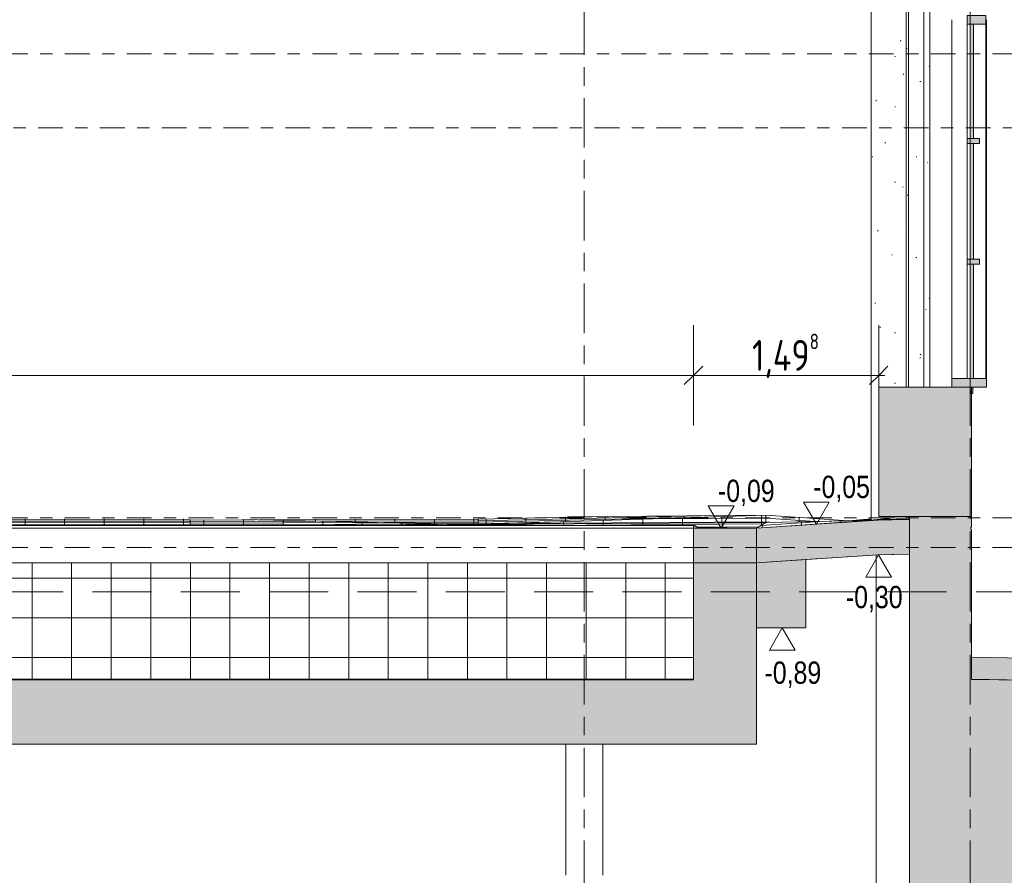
# Model space of a CAD drawing. Header units: metres. Extents: x -34 to 182, y -15 to 869.
# Tile 41 of 46: x 87 to 95, y -6 to 1. Entities that reach past the tile are written whole.
import ezdxf

# ---------------------------------------------------------------- set-up
doc = ezdxf.new("R2010")
doc.units = ezdxf.units.M
for name, pattern in [('_Ebene_', [0.4, 0.2, -0.1, 0, -0.1]), ('_Rasterlinie_', [0.75, 0.4, -0.1, 0.15, -0.1]), ('Abgebrochen', [0.714375, 0.47625, -0.238125])]:
    doc.linetypes.add(name, pattern=pattern)
for name, color, linetype, lineweight in [('A_Bem', 7, 'Continuous', 5), ('A_Bem-100', 7, 'Continuous', 5), ('A_Detailelemente', 7, 'Continuous', 9), ('A_Ebenen', 130, 'Continuous', 5), ('A_Fassade', 113, 'Continuous', 5), ('A_Fenster', 45, 'Continuous', 5), ('A_Geschossdecken', 7, 'Continuous', 5), ('A_Geschossdecken_Oberflächenschraffur', 7, 'Continuous', 5), ('A_Geschossdecken_Schraffur', 7, 'Continuous', 5), ('A_Hoehenkoten', 124, 'Continuous', 5), ('A_Linien_Feine Linien', 7, 'Continuous', 5), ('A_Raster', 128, 'Continuous', 5), ('A_Skelettbau_Tragwerk Stahlbeton', 142, 'Continuous', 5), ('A_Tragwerksstützen', 7, 'Continuous', 5), ('A_Wand', 244, 'Continuous', 5), ('A_Wand_Schraff', 1, 'Continuous', 5), ('A_Wände_Oberflächenschraffur', 244, 'Continuous', 5)]:
    doc.layers.add(name, color=color, linetype=linetype, lineweight=lineweight)
doc.styles.add('Arial', font='arial.ttf', dxfattribs={"width": 0.8, "height": 0.18})
doc.styles.add('ISOCPEUR_1', font='isocpeur.ttf', dxfattribs={"width": 0.8, "height": 0.25})
doc.dimstyles.new('BLB-Standard_2_5_Aussen_1', dxfattribs={"dimscale": 0.3048, "dimtxt": 0.248995, "dimasz": 0.492126, "dimexe": 1.32874, "dimexo": 0.0625, "dimgap": 0.032808, "dimtad": 1, "dimrnd": 0.001, "dimzin": 0, "dimdsep": 46, "dimtxsty": 'ISOCPEUR_1', "dimblk1": 'OBLIQUE', "dimblk2": 'OBLIQUE', "dimsah": 1, "dimcen": 0.09, "dimdle": 0.164042, "dimazin": 0, "dimtfac": 1, "dimtdec": 4, "dimtix": 1, "dimtmove": 0, "dimatfit": 3, "dimfxl": 1.32874, "dimfxlon": 1, "dimtvp": 1, "dimtolj": 1, "dimtzin": 0, "dimarcsym": 2})
pattern_1 = [(0, (37.066, 18.796), (0.813, 0.203), [0.007, -0.603, 0.007, -0.603, -3.251]), (0, (37.066, 18.796), (0.813, 0.203), [-1.219, 0.007, -1.212, 0.007, -0.603, -1.422]), (0, (37.066, 18.796), (0.813, 0.203), [-3.048, 0.007, -0.4, 0.007, -1.009]), (120, (37.37, 18.897), (-0.5823032, 0.6025787), [0.007, -0.603, 0.007, -0.603, -3.251]), (120, (37.37, 18.897), (-0.5823032, 0.6025787), [-1.219, 0.007, -1.212, 0.007, -0.603, -1.422]), (120, (37.37, 18.897), (-0.5823032, 0.6025787), [-3.048, 0.007, -0.4, 0.007, -1.009]), (240, (37.472, 19.304), (-0.2306968, -0.8055787), [0.007, -0.603, 0.007, -0.603, -3.251]), (240, (37.472, 19.304), (-0.2306968, -0.8055787), [-1.219, 0.007, -1.212, 0.007, -0.603, -1.422]), (240, (37.472, 19.304), (-0.2306968, -0.8055787), [-3.048, 0.007, -0.4, 0.007, -1.009])]
pattern_2 = [(0, (108.6305165, -4.104), (0, 0.003), []), (90, (108.63052, -4.104), (-0.32, 2e-17), [])]
pattern_3 = [(0, (108.6295165, -4.104), (0, 0.003), []), (90, (108.62952, -4.104), (-0.32, 2e-17), [])]
pattern_4 = [(0, (108.63052, 18.796), (0, 0.32), []), (90, (108.63052, 18.796), (-0.32, 2e-17), [])]
pattern_5 = [(0.293, (108.740517, -2.802), (-6.6479e-05, 0.01299983), []), (90, (108.74052, -2.802), (-0.32, -0.002), [])]
pattern_6 = [(1.161, (109.0625165, -2.529), (-0.000162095, 0.0079983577), []), (90, (109.06252, -2.529), (-0.32, -0.006), [])]
pattern_7 = [(356.827, (107.3865165, -3.631), (0.000387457, 0.0069892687), []), (90, (107.38652, -3.631), (-0.32, 0.018), [])]
pattern_8 = [(0.142, (108.683517, -2.848), (-2.97404e-05, 0.011999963), []), (90, (108.68352, -2.848), (-0.32, -0.001), [])]
pattern_9 = [(3.799, (109.999517, -1.753), (-0.00026107, 0.019024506), []), (90, (109.99952, -1.753), (-0.319, -0.021), [])]
pattern_10 = [(5.196, (110.4605165, -1.335), (-0.0003622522, 0.0039835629), []), (90, (110.46052, -1.335), (-0.319, -0.029), [])]
pattern_11 = [(356.177, (107.109517, -3.764), (4.684e-06, 0.03006659), []), (90, (107.10952, -3.764), (-0.319, 0.021), [])]
pattern_12 = [(0.368, (108.769517, -2.767), (-0.0001413, 0.021999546), []), (90, (108.76952, -2.767), (-0.32, -0.002), [])]
pattern_13 = [(90, (109.06052, -2.796), (-0.32, 0.006), [])]
pattern_14 = [(0.366, (108.768517, -2.729), (-0.000191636, 0.02999939), []), (90, (108.76852, -2.729), (-0.32, -0.002), [])]
pattern_15 = [(1.273, (109.103517, -2.485), (-0.0002665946, 0.011997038), []), (90, (109.10352, -2.485), (-0.32, -0.007), [])]
pattern_16 = [(0.292, (108.740517, -2.795), (-0.000101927, 0.01999974), []), (90, (108.74052, -2.795), (-0.32, -0.002), [])]
pattern_17 = [(0, (108.630517, -2.896), (0, 0.013), []), (90, (108.63052, -2.896), (-0.32, 2e-17), [])]

# ---------------------------------------------------------------- blocks, each defined once
blk = doc.blocks.new('STB Stütze - rechteckig1 - STB 310 x 310-8104198-F')
at = {"layer": 'A_Tragwerksstützen', "color": 250, "lineweight": 9}
blk.add_line((22.4512, -9.3128), (22.4512, -3.0964), dxfattribs=at)
blk = doc.blocks.new('FP_5-F')
at = {"layer": 'A_Tragwerksstützen', "color": 250, "lineweight": 9}
blk.add_line((22.4118, 6.1449), (22.4118, -2.8112), dxfattribs=at)
at = {"layer": 'A_Tragwerksstützen'}
for p, q in [((22.4506, 0.5748), (22.4497, 0.5733)), ((22.4514, 0.5762), (22.4506, 0.5748)), ((22.4522, 0.5777), (22.4514, 0.5762)), ((22.4531, 0.5791), (22.4522, 0.5777)), ((22.4208, 0.1227), (22.4203, 0.1241)), ((22.4213, 0.1212), (22.4208, 0.1227)), ((22.4218, 0.1198), (22.4213, 0.1212)), ((22.4224, 0.1183), (22.4218, 0.1198)), ((22.4434, -1.0634), (22.4426, -1.0649)), ((22.4442, -1.062), (22.4434, -1.0634)), ((22.445, -1.0605), (22.4442, -1.062)), ((22.4458, -1.0591), (22.445, -1.0605))]:
    blk.add_line(p, q, dxfattribs=at)
blk = doc.blocks.new('Curtain Wall Steel16 - Curtain Wall Steel-8092808-F')
at = {"layer": 'A_Tragwerksstützen'}
h = blk.add_hatch(dxfattribs=at)
h.set_pattern_fill('FP_50', color=256, style=0, pattern_type=2)
h.set_pattern_definition(pattern_1)
h.paths.add_polyline_path([(22.4618, -2.8069), (22.6022, -2.7941), (22.6938, -2.7923), (22.6938, -2.7865), (22.4714, -2.7865), (22.4714, -1.7403), (22.6938, -1.7403), (22.6938, 6.1449), (22.4618, 6.1449), (22.4618, -2.7865)], flags=0)
h = blk.add_hatch(dxfattribs=at)
h.set_pattern_fill('FP_59', color=256, style=0, pattern_type=2)
h.set_pattern_definition([(0, (25.099, 18.796), (0.284, 0.203), [0.002, -0.211, 0.002, -0.211, -1.138]), (0, (25.099, 18.796), (0.284, 0.203), [-0.427, 0.002, -0.424, 0.002, -0.211, -0.498]), (0, (25.099, 18.796), (0.284, 0.203), [-1.067, 0.002, -0.14, 0.002, -0.353]), (101.422, (25.205, 18.897), (-0.2033749, 0.60266048), [0.006, -0.533, 0.006, -0.533, -2.873]), (101.422, (25.205, 18.897), (-0.2033749, 0.60266048), [-1.077, 0.006, -1.071, 0.006, -0.533, -1.257]), (101.422, (25.205, 18.897), (-0.2033749, 0.60266048), [-2.693, 0.006, -0.353, 0.006, -0.892]), (258.578, (25.241, 19.304), (-0.08119956, -0.80588003), [0.006, -0.533, 0.006, -0.533, -2.873]), (258.578, (25.241, 19.304), (-0.08119956, -0.80588003), [-1.077, 0.006, -1.071, 0.006, -0.533, -1.257]), (258.578, (25.241, 19.304), (-0.08119956, -0.80588003), [-2.693, 0.006, -0.353, 0.006, -0.892])])
h.paths.add_polyline_path([(22.7138, -2.7933), (22.7138, -2.7865), (22.6938, -2.7865), (22.6948, -2.7923)], flags=0)
h.paths.add_polyline_path([(22.7138, -1.7403), (22.7138, 6.1449), (22.6938, 6.1449), (22.6938, -1.7403)], flags=0)
h = blk.add_hatch(dxfattribs=at)
h.set_pattern_fill('FP_50', color=256, style=0, pattern_type=2)
h.set_pattern_definition(pattern_1)
h.paths.add_polyline_path([(22.7138, -2.7933), (22.7214, -2.7931), (22.7214, -2.7865), (22.7138, -2.7865)], flags=0)
h.paths.add_polyline_path([(22.8359, -1.7403), (22.8359, 6.1449), (22.7138, 6.1449), (22.7138, -1.7403)], flags=0)
h = blk.add_hatch(dxfattribs=at)
h.set_pattern_fill('FP_58', color=256, style=0, pattern_type=2)
h.set_pattern_definition([(0, (28.51, 18.796), (0.555, 0.203), [0.005, -0.411, 0.005, -0.411, -2.219]), (0, (28.51, 18.796), (0.555, 0.203), [-0.832, 0.005, -0.828, 0.005, -0.411, -0.971]), (0, (28.51, 18.796), (0.555, 0.203), [-2.08, 0.005, -0.273, 0.005, -0.689]), (111.507, (28.718, 18.897), (-0.3974557, 0.6022176), [0.006, -0.561, 0.006, -0.561, -3.026]), (111.507, (28.718, 18.897), (-0.3974557, 0.6022176), [-1.135, 0.006, -1.129, 0.006, -0.561, -1.324]), (111.507, (28.718, 18.897), (-0.3974557, 0.6022176), [-2.837, 0.006, -0.372, 0.006, -0.939]), (248.493, (28.787, 19.304), (-0.1572327, -0.8054365), [0.006, -0.561, 0.006, -0.561, -3.026]), (248.493, (28.787, 19.304), (-0.1572327, -0.8054365), [-1.135, 0.006, -1.129, 0.006, -0.561, -1.324]), (248.493, (28.787, 19.304), (-0.1572327, -0.8054365), [-2.837, 0.006, -0.372, 0.006, -0.939])])
h.paths.add_polyline_path([(22.8859, -1.7403), (22.8859, 6.1449), (22.8359, 6.1449), (22.8359, -1.7403)], flags=0)
at = {"layer": 'A_Tragwerksstützen', "color": 250, "lineweight": 9}
for p, q in [((22.6938, 6.1449), (22.6938, -1.7403)), ((22.7138, 6.1449), (22.7138, -1.7403)), ((22.8359, 6.1449), (22.8359, -1.7403)), ((22.8859, 6.1449), (22.8859, -1.7403)), ((22.6938, -2.7865), (22.6938, -2.7923)), ((22.7138, -2.7865), (22.7138, -2.7933))]:
    blk.add_line(p, q, dxfattribs=at)
blk.add_blockref('FP_5-F', (0, 0), dxfattribs=at)
blk = doc.blocks.new('Facade Frame2 - Facade Frame-8092835-F')
at = {"layer": 'A_Fenster', "lineweight": 9}
h = blk.add_hatch(color=253, dxfattribs=at)
h.paths.add_polyline_path([(23.2214, -1.7903), (23.2314, -1.7903), (23.2314, -1.7403), (23.2214, -1.7403)], flags=0)
h.paths.add_polyline_path([(23.2314, 6.1901), (23.2314, 6.2401), (23.2214, 6.2401), (23.2214, 6.1901)], flags=0)
at = {"layer": 'A_Fenster', "color": 250, "lineweight": 9}
for p, q in [((23.2314, -1.7403), (23.2214, -1.7403)), ((23.2214, -1.7403), (23.2214, -1.7903)), ((23.2314, -1.7903), (23.2314, -1.7403)), ((23.2214, -1.7903), (23.2314, -1.7903))]:
    blk.add_line(p, q, dxfattribs=at)
blk = doc.blocks.new('Rectangular Mullion - 70mm x 280mm-8069574-F')
at = {"layer": 'A_Fassade', "color": 250, "lineweight": 9}
for p, q in [((23.0619, -0.7253), (23.0619, -1.6703)), ((23.3419, -0.7253), (23.3419, -1.6703))]:
    blk.add_line(p, q, dxfattribs=at)
blk = doc.blocks.new('Rectangular Mullion - 70mm x 280mm-8069575-F')
at = {"layer": 'A_Fassade', "color": 250, "lineweight": 9}
for p, q in [((23.0619, 0.2497), (23.0619, -0.7253)), ((23.3419, 0.2497), (23.3419, -0.7253))]:
    blk.add_line(p, q, dxfattribs=at)
blk = doc.blocks.new('Rectangular Mullion - 70mm x 280mm-8069576-F')
at = {"layer": 'A_Fassade', "color": 250, "lineweight": 9}
for p, q in [((23.0619, 1.2297), (23.0619, 0.2497)), ((23.3419, 1.2297), (23.3419, 0.2497))]:
    blk.add_line(p, q, dxfattribs=at)
blk = doc.blocks.new('System Panel - Glazed-8069621-F')
at = {"layer": 'A_Fassade', "lineweight": 9}
blk.add_hatch(color=253, dxfattribs=at).paths.add_polyline_path([(23.2374, -1.6703), (23.2374, -0.7453), (23.2124, -0.7453), (23.2124, -1.6703)], flags=0)
at = {"layer": 'A_Fassade', "color": 250, "lineweight": 9}
for p, q in [((23.2374, -0.7453), (23.2124, -0.7453)), ((23.2124, -0.7453), (23.2124, -1.6703)), ((23.2374, -1.6703), (23.2374, -0.7453)), ((23.2124, -1.6703), (23.2374, -1.6703))]:
    blk.add_line(p, q, dxfattribs=at)
blk = doc.blocks.new('System Panel - Glazed-8069622-F')
at = {"layer": 'A_Fassade', "lineweight": 9}
blk.add_hatch(color=253, dxfattribs=at).paths.add_polyline_path([(23.2374, -0.7053), (23.2374, 0.2297), (23.2124, 0.2297), (23.2124, -0.7053)], flags=0)
at = {"layer": 'A_Fassade', "color": 250, "lineweight": 9}
for p, q in [((23.2374, 0.2297), (23.2124, 0.2297)), ((23.2124, 0.2297), (23.2124, -0.7053)), ((23.2374, -0.7053), (23.2374, 0.2297)), ((23.2124, -0.7053), (23.2374, -0.7053))]:
    blk.add_line(p, q, dxfattribs=at)
blk = doc.blocks.new('Rectangular Mullion - 70mm x 280mm-8069680-F')
at = {"layer": 'A_Fassade', "lineweight": 9}
blk.add_hatch(color=253, dxfattribs=at).paths.add_polyline_path([(23.0619, -1.7403), (23.3419, -1.7403), (23.3419, -1.6703), (23.0619, -1.6703)], flags=0)
at = {"layer": 'A_Fassade', "color": 250, "lineweight": 9}
for p, q in [((23.3419, -1.6703), (23.0619, -1.6703)), ((23.0619, -1.6703), (23.0619, -1.7403)), ((23.3419, -1.7403), (23.3419, -1.6703)), ((23.0619, -1.7403), (23.3419, -1.7403))]:
    blk.add_line(p, q, dxfattribs=at)
blk = doc.blocks.new('Rectangular Mullion - 40mm x100mm-8069692-F')
at = {"layer": 'A_Fassade', "lineweight": 9}
blk.add_hatch(color=253, dxfattribs=at).paths.add_polyline_path([(23.2874, -0.7453), (23.2874, -0.7053), (23.1874, -0.7053), (23.1874, -0.7453)], flags=0)
at = {"layer": 'A_Fassade', "color": 250, "lineweight": 9}
for p, q in [((23.2874, -0.7053), (23.1874, -0.7053)), ((23.1874, -0.7053), (23.1874, -0.7453)), ((23.2874, -0.7453), (23.2874, -0.7053)), ((23.1874, -0.7453), (23.2874, -0.7453))]:
    blk.add_line(p, q, dxfattribs=at)
blk = doc.blocks.new('Rectangular Mullion - 70mm x 160mm-8069699-F')
at = {"layer": 'A_Fassade', "lineweight": 9}
blk.add_hatch(color=253, dxfattribs=at).paths.add_polyline_path([(23.3369, 1.1947), (23.3369, 1.2647), (23.1869, 1.2647), (23.1869, 1.1947)], flags=0)
at = {"layer": 'A_Fassade', "color": 250, "lineweight": 9}
for p, q in [((23.3369, 1.2647), (23.1869, 1.2647)), ((23.1869, 1.2647), (23.1869, 1.1947)), ((23.1869, 1.1947), (23.3369, 1.1947)), ((23.3369, 1.1947), (23.3369, 1.2647))]:
    blk.add_line(p, q, dxfattribs=at)
blk = doc.blocks.new('Rectangular Mullion - 70mm x 160mm-8069612-F')
at = {"layer": 'A_Fassade', "color": 250, "lineweight": 9}
for p, q in [((23.1869, -0.7253), (23.1869, -1.6703)), ((23.3369, -0.7253), (23.3369, -1.6703))]:
    blk.add_line(p, q, dxfattribs=at)
blk = doc.blocks.new('Rectangular Mullion - 70mm x 160mm-8069615-F')
at = {"layer": 'A_Fassade', "color": 250, "lineweight": 9}
for p, q in [((23.1869, 0.2497), (23.1869, -0.7253)), ((23.3369, 0.2497), (23.3369, -0.7253))]:
    blk.add_line(p, q, dxfattribs=at)
blk = doc.blocks.new('Rectangular Mullion - 70mm x 160mm-8069617-F')
at = {"layer": 'A_Fassade', "color": 250, "lineweight": 9}
for p, q in [((23.1869, 1.1947), (23.1869, 0.2497)), ((23.3369, 1.1947), (23.3369, 0.2497))]:
    blk.add_line(p, q, dxfattribs=at)
blk = doc.blocks.new('Floors 1 - Floors 1-8100432-F')
at = {"layer": 'A_Geschossdecken', "lineweight": 9}
h = blk.add_hatch(color=253, dxfattribs=at)
h.paths.add_polyline_path([(3.0234, -2.8801), (3.0217, -2.8701), (3.0165, -2.8613), (3.0124, -2.859), (3.0077, -2.8602), (2.9797, -2.8801)], flags=0)
h.paths.add_polyline_path([(20.9734, -2.8801), (21.0171, -2.8801), (20.989, -2.8602), (20.9844, -2.859), (20.9802, -2.8613), (20.9751, -2.8701)], flags=0)
at = {"layer": 'A_Geschossdecken', "color": 250, "lineweight": 9}
for p, q in [((20.9852, -2.859), (3.0115, -2.859)), ((21.0171, -2.8801), (20.989, -2.8602)), ((3.0234, -2.8801), (20.9734, -2.8801)), ((20.9734, -2.8801), (21.0171, -2.8801))]:
    blk.add_line(p, q, dxfattribs=at)
for centre, radius, start, end in [((21.0021, -2.8799), 0.0287, 139.62889, 180.37111), ((20.9852, -2.8656), 0.00656, 54.64568, 139.62889)]:
    blk.add_arc(centre, radius, start, end, dxfattribs=at)
for points, knots in [([(20.9755, -2.869), (20.9758, -2.8683), (20.9771, -2.8656), (20.9788, -2.863), (20.9802, -2.8613)], [0.5550335, 0.5550335, 0.5550335, 0.5550335, 0.6666667, 1, 1, 1, 1]), ([(20.9802, -2.8613), (20.9806, -2.8609), (20.9812, -2.8603), (20.9821, -2.8598), (20.9829, -2.8594), (20.9836, -2.8592), (20.9842, -2.8591), (20.9844, -2.859)], [0, 0, 0, 0, 0.1666667, 0.25, 0.3333333, 0.4166667, 0.5, 0.5, 0.5, 0.5]), ([(20.9852, -2.859), (20.9855, -2.859), (20.9861, -2.859), (20.9869, -2.8592), (20.9879, -2.8595), (20.9886, -2.8599), (20.989, -2.8602)], [0.5833333, 0.5833333, 0.5833333, 0.5833333, 0.6666667, 0.75, 0.8333333, 1, 1, 1, 1]), ([(20.9734, -2.8801), (20.9734, -2.8778), (20.9737, -2.8748), (20.9745, -2.8719), (20.9748, -2.8712)], [0, 0, 0, 0, 0.3333333, 0.4449665, 0.4449665, 0.4449665, 0.4449665])]:
    blk.add_open_spline(points, degree=3, knots=knots, dxfattribs=at)
blk = doc.blocks.new('FP_12-F')
at = {"layer": 'A_Geschossdecken_Oberflächenschraffur', "color": 9}
for p, q in [((11.8949, -2.8087), (16.9059, -2.8116)), ((11.8949, -2.8087), (16.9059, -2.8116)), ((11.8949, -2.8195), (16.9059, -2.8244)), ((11.8949, -2.8195), (16.9059, -2.8244)), ((11.8949, -2.8303), (16.9059, -2.8372)), ((11.8949, -2.8303), (16.9059, -2.8372)), ((11.8949, -2.8411), (16.9059, -2.85)), ((11.8949, -2.8411), (16.9059, -2.85)), ((12.0494, -2.8452), (12.0495, -2.8027)), ((12.0494, -2.8452), (12.0495, -2.8027)), ((12.3694, -2.8458), (12.3695, -2.8028)), ((12.3694, -2.8458), (12.3695, -2.8028)), ((12.6894, -2.8464), (12.6895, -2.8029)), ((12.6894, -2.8464), (12.6895, -2.8029)), ((13.0094, -2.847), (13.0095, -2.803)), ((13.0094, -2.847), (13.0095, -2.803)), ((13.3294, -2.8476), (13.3295, -2.8031)), ((13.3294, -2.8476), (13.3295, -2.8031)), ((13.6494, -2.8483), (13.6494, -2.8032)), ((13.6494, -2.8483), (13.6494, -2.8032)), ((13.9694, -2.8489), (13.9694, -2.8033)), ((13.9694, -2.8489), (13.9694, -2.8033)), ((14.2894, -2.8495), (14.2894, -2.8034)), ((14.2894, -2.8495), (14.2894, -2.8034)), ((14.6094, -2.8501), (14.6094, -2.8035)), ((14.6094, -2.8501), (14.6094, -2.8035)), ((14.9294, -2.8507), (14.9294, -2.8037)), ((14.9294, -2.8507), (14.9294, -2.8037)), ((15.2494, -2.8513), (15.2494, -2.8038)), ((15.2494, -2.8513), (15.2494, -2.8038)), ((15.5694, -2.8519), (15.5694, -2.8039)), ((15.5694, -2.8519), (15.5694, -2.8039)), ((15.8894, -2.8526), (15.8894, -2.804)), ((15.8894, -2.8526), (15.8894, -2.804)), ((16.2094, -2.8532), (16.2094, -2.8041)), ((16.2094, -2.8532), (16.2094, -2.8041)), ((16.5294, -2.8538), (16.5294, -2.8042)), ((16.5294, -2.8538), (16.5294, -2.8042)), ((16.8494, -2.8544), (16.8494, -2.8043)), ((16.8494, -2.8544), (16.8494, -2.8043))]:
    blk.add_line(p, q, dxfattribs=at)
blk = doc.blocks.new('Höhenkoten - leer-6237472-F')
at = {"layer": 'A_Hoehenkoten'}
for p, q in [((-23.5985, -6.7651), (-23.8064, -6.7651)), ((-23.7024, -6.9451), (-23.8064, -6.7651)), ((-23.7024, -6.9451), (-23.5985, -6.7651))]:
    blk.add_line(p, q, dxfattribs=at)
blk = doc.blocks.new('DIMBLOCK184-F')
at = {"layer": 'A_Bem-100'}
for p, q in [((74.5879, -2.0498), (74.5879, -1.2398)), ((92.5379, -2.0498), (92.5379, -1.2398)), ((74.5879, -1.6448), (92.5379, -1.6448)), ((74.5879, -1.6448), (74.5879, -2.0498)), ((92.5379, -1.6448), (92.5379, -2.0498))]:
    blk.add_line(p, q, dxfattribs=at)
at = {"layer": 'A_Bem-100', "lineweight": 9}
for p, q in [((74.5879, -1.6448), (74.6629, -1.5698)), ((92.5379, -1.6448), (92.6129, -1.5698)), ((74.5879, -1.6448), (74.5129, -1.7198)), ((92.5379, -1.6448), (92.4629, -1.7198))]:
    blk.add_line(p, q, dxfattribs=at)
at = {"layer": 'A_Bem-100', "color": 0, "insert": (83.2741, -1.3082), "char_height": 0.25, "width": 0.693157, "attachment_point": 1, "line_spacing_factor": 1.149209, "style": 'ISOCPEUR_1'}
blk.add_mtext('17,95', dxfattribs=at)
blk = doc.blocks.new('_Oblique')
at = {"color": 0, "linetype": 'ByBlock', "lineweight": -2}
blk.add_line((-0.5, -0.5), (0.5, 0.5), dxfattribs=at)
blk = doc.blocks.new('DIMBLOCK185-F')
at = {"layer": 'A_Bem-100'}
for p, q in [((92.5379, -2.0498), (92.5379, -1.2398)), ((94.036, -2.0498), (94.036, -1.2398)), ((92.5379, -1.6448), (94.086, -1.6448)), ((92.5379, -1.6448), (92.5379, -2.0498)), ((94.036, -1.6448), (94.036, -2.0498))]:
    blk.add_line(p, q, dxfattribs=at)
at = {"layer": 'A_Bem-100', "lineweight": 9}
for p, q in [((92.5379, -1.6448), (92.6129, -1.5698)), ((94.036, -1.6448), (94.111, -1.5698)), ((92.5379, -1.6448), (92.4629, -1.7198)), ((94.036, -1.6448), (93.961, -1.7198))]:
    blk.add_line(p, q, dxfattribs=at)
at = {"layer": 'A_Bem-100', "color": 0, "insert": (93.0118, -1.3082), "char_height": 0.25, "width": 0.660292, "attachment_point": 1, "line_spacing_factor": 1.149209, "style": 'ISOCPEUR_1'}
blk.add_mtext('1,49\\A2\\H0.5x;\\S8^  ;\\H2x;', dxfattribs=at)

msp = doc.modelspace()

# ---------------------------------------------------------------- hatches: boundary and pattern name
at = {"layer": 'A_Detailelemente'}
msp.add_hatch(color=254, dxfattribs=at).paths.add_polyline_path([(72.0582, -13.1485), (97.4159, -13.1485), (97.4159, -4.1477), (94.786, -4.1014), (94.786, -9.5651), (95.136, -9.5651), (95.136, -10.0651), (93.936, -10.0651), (93.936, -9.5651), (71.2035, -9.5651), (71.2035, -10.0651), (70.2035, -10.0651), (70.2035, -9.5651), (58.2009, -9.5651), (58.2009, -10.0651), (57.2009, -10.0651), (57.2009, -9.5651), (57.551, -9.5651), (57.551, -7.1851), (52.0347, -7.1851), (52.0347, -8.0351), (51.114, -8.0351), (51.114, -7.1851), (43.6656, -7.1851), (43.6656, -8.0351), (42.5856, -8.0351), (42.5856, -7.1851), (40.4356, -7.1851), (40.4356, -3.611), (40.2592, -3.621), (39.4553, -3.6308), (39.4553, -13.1485), (68.4356, -13.1485)], flags=0)
at = {"layer": 'A_Geschossdecken_Oberflächenschraffur'}
h = msp.add_hatch(dxfattribs=at)
h.set_pattern_fill('FP_91', color=9, style=0, pattern_type=2)
h.set_pattern_definition(pattern_14)
h.paths.add_polyline_path([(90.797, -2.8501), (93.1235, -2.8351), (93.1235, -2.7751), (91.2623, -2.8351)], flags=0)
h = msp.add_hatch(dxfattribs=at)
h.set_pattern_fill('FP_91', color=9, style=0, pattern_type=2)
h.set_pattern_definition(pattern_14)
h.paths.add_polyline_path([(90.797, -2.8501), (93.1235, -2.8351), (93.1235, -2.7751), (91.2623, -2.8351)], flags=0)
h = msp.add_hatch(dxfattribs=at)
h.set_pattern_fill('FP_92', color=9, style=0, pattern_type=2)
h.set_pattern_definition(pattern_15)
h.paths.add_polyline_path([(90.797, -2.8501), (93.1235, -2.7751), (91.5204, -2.7889), (90.797, -2.805), (90.797, -2.8097)], flags=0)
h = msp.add_hatch(dxfattribs=at)
h.set_pattern_fill('FP_92', color=9, style=0, pattern_type=2)
h.set_pattern_definition(pattern_15)
h.paths.add_polyline_path([(90.797, -2.8501), (93.1235, -2.7751), (91.5204, -2.7889), (90.797, -2.805), (90.797, -2.8097)], flags=0)
h = msp.add_hatch(dxfattribs=at)
h.set_pattern_fill('FP_84', color=9, style=0, pattern_type=2)
h.set_pattern_definition(pattern_11)
h.paths.add_polyline_path([(93.1235, -2.8351), (93.7912, -2.8201), (93.1235, -2.7751), (93.1235, -2.8338)], flags=0)
h = msp.add_hatch(dxfattribs=at)
h.set_pattern_fill('FP_84', color=9, style=0, pattern_type=2)
h.set_pattern_definition(pattern_11)
h.paths.add_polyline_path([(93.1235, -2.8351), (93.7912, -2.8201), (93.1235, -2.7751), (93.1235, -2.8338)], flags=0)
h = msp.add_hatch(dxfattribs=at)
h.set_pattern_fill('FP_94', color=9, style=0, pattern_type=2)
h.set_pattern_definition(pattern_17)
h.paths.add_polyline_path([(74.1079, -2.8801), (74.5442, -2.8801), (74.5442, -2.8788)], flags=0)
h.paths.add_polyline_path([(93.0479, -2.8801), (92.5797, -2.8787), (92.5816, -2.8801)], flags=0)
h.paths.add_polyline_path([(83.8807, -2.859), (85.7602, -2.859), (83.4594, -2.8524), (81.2155, -2.859), (83.4594, -2.859)], flags=0)
h = msp.add_hatch(dxfattribs=at)
h.set_pattern_fill('FP_94', color=9, style=0, pattern_type=2)
h.set_pattern_definition(pattern_17)
h.paths.add_polyline_path([(74.1079, -2.8801), (74.5442, -2.8801), (74.5442, -2.8788)], flags=0)
h.paths.add_polyline_path([(93.0479, -2.8801), (92.5797, -2.8787), (92.5816, -2.8801)], flags=0)
h.paths.add_polyline_path([(83.8807, -2.859), (85.7602, -2.859), (83.4594, -2.8524), (81.2155, -2.859), (83.4594, -2.859)], flags=0)
h = msp.add_hatch(dxfattribs=at)
h.set_pattern_fill('FP_75', color=9, style=0, pattern_type=2)
h.set_pattern_definition(pattern_5)
h.paths.add_polyline_path([(88.4942, -2.859), (89.0506, -2.859), (90.797, -2.8501), (88.8885, -2.8097), (88.4704, -2.8119), (88.4704, -2.859)], flags=0)
h = msp.add_hatch(dxfattribs=at)
h.set_pattern_fill('FP_75', color=9, style=0, pattern_type=2)
h.set_pattern_definition(pattern_5)
h.paths.add_polyline_path([(88.4942, -2.859), (89.0506, -2.859), (90.797, -2.8501), (88.8885, -2.8097), (88.4704, -2.8119), (88.4704, -2.859)], flags=0)
h = msp.add_hatch(dxfattribs=at)
h.set_pattern_fill('FP_80', color=9, style=0, pattern_type=2)
h.set_pattern_definition(pattern_8)
h.paths.add_polyline_path([(90.797, -2.8501), (90.797, -2.805), (88.8885, -2.8097), (90.1708, -2.8369)], flags=0)
h = msp.add_hatch(dxfattribs=at)
h.set_pattern_fill('FP_80', color=9, style=0, pattern_type=2)
h.set_pattern_definition(pattern_8)
h.paths.add_polyline_path([(90.797, -2.8501), (90.797, -2.805), (88.8885, -2.8097), (90.1708, -2.8369)], flags=0)
h = msp.add_hatch(dxfattribs=at)
h.set_pattern_fill('FP_93', color=9, style=0, pattern_type=2)
h.set_pattern_definition(pattern_16)
h.paths.add_polyline_path([(93.0479, -2.8801), (92.5727, -2.8738), (92.579, -2.8782), (92.5816, -2.8783)], flags=0)
h.paths.add_polyline_path([(90.1708, -2.859), (91.468, -2.859), (90.797, -2.8501), (89.0506, -2.859)], flags=0)
h = msp.add_hatch(dxfattribs=at)
h.set_pattern_fill('FP_93', color=9, style=0, pattern_type=2)
h.set_pattern_definition(pattern_16)
h.paths.add_polyline_path([(93.0479, -2.8801), (92.5727, -2.8738), (92.579, -2.8782), (92.5816, -2.8783)], flags=0)
h.paths.add_polyline_path([(90.1708, -2.859), (91.468, -2.859), (90.797, -2.8501), (89.0506, -2.859)], flags=0)
h = msp.add_hatch(dxfattribs=at)
h.set_pattern_fill('FP_88', color=9, style=0, pattern_type=2)
h.set_pattern_definition(pattern_12)
h.paths.add_polyline_path([(93.0479, -2.8801), (93.0481, -2.8801), (93.1235, -2.8351), (90.797, -2.8501), (91.4681, -2.859), (92.5536, -2.8602), (92.5727, -2.8738), (93.0479, -2.8801)], flags=0)
h = msp.add_hatch(dxfattribs=at)
h.set_pattern_fill('FP_88', color=9, style=0, pattern_type=2)
h.set_pattern_definition(pattern_12)
h.paths.add_polyline_path([(93.0479, -2.8801), (93.0481, -2.8801), (93.1235, -2.8351), (90.797, -2.8501), (91.4681, -2.859), (92.5536, -2.8602), (92.5727, -2.8738), (93.0479, -2.8801)], flags=0)
h = msp.add_hatch(dxfattribs=at)
h.set_pattern_fill('FP_82', color=9, style=0, pattern_type=2)
h.set_pattern_definition(pattern_9)
h.paths.add_polyline_path([(93.0481, -2.8801), (94.0264, -2.8153), (93.1235, -2.8351), (93.0488, -2.8797)], flags=0)
h = msp.add_hatch(dxfattribs=at)
h.set_pattern_fill('FP_82', color=9, style=0, pattern_type=2)
h.set_pattern_definition(pattern_9)
h.paths.add_polyline_path([(93.0481, -2.8801), (94.0264, -2.8153), (93.1235, -2.8351), (93.0488, -2.8797)], flags=0)
h = msp.add_hatch(dxfattribs=at)
h.set_pattern_fill('FP_79', color=9, style=0, pattern_type=2)
h.set_pattern_definition(pattern_7)
h.paths.add_polyline_path([(93.7912, -2.8201), (93.805, -2.8188), (93.717, -2.8151)], flags=0)
h = msp.add_hatch(dxfattribs=at)
h.set_pattern_fill('FP_79', color=9, style=0, pattern_type=2)
h.set_pattern_definition(pattern_7)
h.paths.add_polyline_path([(93.7912, -2.8201), (93.805, -2.8188), (93.717, -2.8151)], flags=0)
h = msp.add_hatch(dxfattribs=at)
h.set_pattern_fill('FP_83', color=9, style=0, pattern_type=2)
h.set_pattern_definition(pattern_10)
h.paths.add_polyline_path([(93.7912, -2.8201), (94.0365, -2.8149), (94.1667, -2.7941), (93.9763, -2.8108), (93.9763, -2.8033), (93.7934, -2.8199)], flags=0)
h = msp.add_hatch(dxfattribs=at)
h.set_pattern_fill('FP_83', color=9, style=0, pattern_type=2)
h.set_pattern_definition(pattern_10)
h.paths.add_polyline_path([(93.7912, -2.8201), (94.0365, -2.8149), (94.1667, -2.7941), (93.9763, -2.8108), (93.9763, -2.8033), (93.7934, -2.8199)], flags=0)
h = msp.add_hatch(dxfattribs=at)
h.set_pattern_fill('FP_78', color=9, style=0, pattern_type=2)
h.set_pattern_definition(pattern_6)
h.paths.add_polyline_path([(94.0359, -2.815), (94.286, -2.8101), (94.286, -2.7931), (94.2783, -2.7933), (94.2462, -2.7925), (94.1667, -2.7941), (94.0365, -2.8149)], flags=0)
h = msp.add_hatch(dxfattribs=at)
h.set_pattern_fill('FP_78', color=9, style=0, pattern_type=2)
h.set_pattern_definition(pattern_6)
h.paths.add_polyline_path([(94.0359, -2.815), (94.286, -2.8101), (94.286, -2.7931), (94.2783, -2.7933), (94.2462, -2.7925), (94.1667, -2.7941), (94.0365, -2.8149)], flags=0)
h = msp.add_hatch(dxfattribs=at)
h.set_pattern_fill('FP_89', color=133, style=0, pattern_type=2)
h.set_pattern_definition(pattern_13)
h.paths.add_polyline_path([(94.0293, -3.0951), (94.035, -3.0951), (94.035, -3.095)], flags=0)
h = msp.add_hatch(dxfattribs=at)
h.set_pattern_fill('FP_89', color=133, style=0, pattern_type=2)
h.set_pattern_definition(pattern_13)
h.paths.add_polyline_path([(94.0293, -3.0951), (94.035, -3.0951), (94.035, -3.095)], flags=0)
h = msp.add_hatch(dxfattribs=at)
h.set_pattern_fill('FP_60', color=133, style=0, pattern_type=2)
h.set_pattern_definition(pattern_2)
h.paths.add_polyline_path([(84.737, -4.1052), (92.416, -4.1052), (92.5379, -4.1033), (92.5379, -4.0991), (77.6498, -4.0991), (83.0583, -4.1052)], flags=0)
h = msp.add_hatch(dxfattribs=at)
h.set_pattern_fill('FP_60', color=133, style=0, pattern_type=2)
h.set_pattern_definition(pattern_2)
h.paths.add_polyline_path([(84.737, -4.1052), (92.416, -4.1052), (92.5379, -4.1033), (92.5379, -4.0991), (77.6498, -4.0991), (83.0583, -4.1052)], flags=0)
h = msp.add_hatch(dxfattribs=at)
h.set_pattern_fill('FP_62', color=133, style=0, pattern_type=2)
h.set_pattern_definition(pattern_3)
h.paths.add_polyline_path([(92.5379, -4.1052), (92.5379, -4.1033), (92.416, -4.1052)], flags=0)
h = msp.add_hatch(dxfattribs=at)
h.set_pattern_fill('FP_62', color=133, style=0, pattern_type=2)
h.set_pattern_definition(pattern_3)
h.paths.add_polyline_path([(92.5379, -4.1052), (92.5379, -4.1033), (92.416, -4.1052)], flags=0)
at = {"layer": 'A_Geschossdecken_Schraffur', "lineweight": 9}
h = msp.add_hatch(color=253, dxfattribs=at)
h.paths.add_polyline_path([(74.1079, -3.1601), (74.1079, -2.8801), (73.3255, -2.8527), (72.8065, -2.8248), (72.4694, -2.8112), (72.0582, -2.8046), (71.2784, -2.7751), (71.2784, -3.0551), (72.0906, -3.0858), (72.4694, -3.0912), (72.8065, -3.1048), (73.3255, -3.1327), (73.9461, -3.1543)], flags=0)
h.paths.add_polyline_path([(93.0479, -3.1601), (94.0293, -3.0951), (94.286, -3.0901), (94.286, -2.8101), (94.0293, -2.8151), (93.0479, -2.8801), (93.0479, -3.0837)], flags=0)
h = msp.add_hatch(color=253, dxfattribs=at)
h.paths.add_polyline_path([(74.1079, -3.1601), (74.5879, -3.1601), (74.5879, -2.8801), (74.1079, -2.8801), (74.1079, -3.0837)], flags=0)
h.paths.add_polyline_path([(93.0479, -3.1601), (93.0479, -2.8801), (92.5379, -2.8801), (92.5379, -3.1601)], flags=0)
for color, points in [(254, [(97.4159, -4.1477), (97.4159, -3.9686), (94.786, -3.9212), (94.786, -4.1012), (97.3841, -4.1471)]), (253, [(74.1079, -4.6314), (83.0583, -4.6252), (93.0479, -4.6252), (93.0479, -4.1052), (82.9258, -4.1053), (74.1079, -4.1114), (74.1079, -4.5215)])]:
    msp.add_hatch(color=color, dxfattribs=at).paths.add_polyline_path(points, flags=0)
at = {"layer": 'A_Skelettbau_Tragwerk Stahlbeton'}
msp.add_hatch(color=143, dxfattribs=at).paths.add_polyline_path([(93.0479, -3.6851), (93.4479, -3.6851), (93.4479, -3.1335), (93.0479, -3.1601)], flags=0)
at = {"layer": 'A_Wand_Schraff', "lineweight": 9}
for points in [[(94.036, -2.7865), (94.786, -2.7865), (94.786, -1.7903), (94.781, -1.7903), (94.781, -1.7703), (94.786, -1.7703), (94.786, -1.7403), (94.036, -1.7403), (94.036, -2.3648)], [(94.286, -4.049), (94.786, -4.049), (94.786, -2.8903), (94.781, -2.8903), (94.781, -2.8703), (94.786, -2.8703), (94.786, -2.7865), (94.286, -2.7865), (94.286, -3.0837)], [(93.0479, -4.1052), (93.0479, -3.1601), (92.5379, -3.1601), (92.5379, -4.1052)], [(94.286, -9.3157), (94.786, -9.3132), (94.786, -4.049), (94.286, -4.049), (94.286, -7.3972)]]:
    msp.add_hatch(color=253, dxfattribs=at).paths.add_polyline_path(points, flags=0)
at = {"layer": 'A_Wände_Oberflächenschraffur'}
h = msp.add_hatch(dxfattribs=at)
h.set_pattern_fill('FP_52', color=133, style=0, pattern_type=2)
h.set_pattern_definition(pattern_4)
h.paths.add_polyline_path([(74.5879, -4.1012), (79.3032, -4.0991), (92.5379, -4.0991), (92.5379, -3.1601), (74.5879, -3.1601), (74.5879, -4.0991)], flags=0)
h = msp.add_hatch(dxfattribs=at)
h.set_pattern_fill('FP_52', color=133, style=0, pattern_type=2)
h.set_pattern_definition(pattern_4)
h.paths.add_polyline_path([(74.5879, -4.1012), (79.3032, -4.0991), (92.5379, -4.0991), (92.5379, -3.1601), (74.5879, -3.1601), (74.5879, -4.0991)], flags=0)

# ---------------------------------------------------------------- linework, layer by layer
at = {"layer": 'A_Ebenen', "color": 170, "linetype": '_Ebene_', "lineweight": 9}
for p, q in [((98.1569, 0.9549), (38.7395, 0.9549)), ((38.7395, 0.3549), (98.1569, 0.3549)), ((98.1569, -2.7951), (40.0095, -2.7951)), ((98.1569, -3.0351), (40.0095, -3.0351))]:
    msp.add_line(p, q, dxfattribs=at)
at = {"layer": 'A_Ebenen', "color": 31, "linetype": 'Abgebrochen'}
msp.add_line((98.1569, -3.3951), (38.7395, -3.3951), dxfattribs=at)
at = {"layer": 'A_Geschossdecken', "color": 250, "lineweight": 9}
for p, q in [((93.1235, -2.7751), (90.797, -2.8501)), ((91.5204, -2.7889), (93.1235, -2.7751)), ((93.7912, -2.8201), (93.1235, -2.7751)), ((93.1235, -2.8351), (93.1235, -2.7751)), ((88.4704, -2.859), (88.4704, -2.8119)), ((88.8885, -2.8097), (90.797, -2.8501)), ((89.0506, -2.859), (90.797, -2.8501)), ((90.797, -2.8501), (90.797, -2.805)), ((90.797, -2.8501), (93.1235, -2.8351)), ((90.797, -2.8501), (91.4681, -2.859)), ((93.5765, -2.8449), (93.0479, -2.8801)), ((93.1235, -2.8351), (93.0481, -2.8801)), ((93.1235, -2.8351), (94.0264, -2.8153)), ((93.7912, -2.8201), (93.1235, -2.8351)), ((94.0293, -2.8151), (93.5765, -2.8449)), ((93.7912, -2.8201), (93.9763, -2.8033)), ((94.0267, -2.8153), (93.7912, -2.8201)), ((94.1451, -2.8128), (94.0293, -2.8151)), ((94.1667, -2.7941), (94.0359, -2.815)), ((94.286, -2.8101), (94.1451, -2.8128)), ((93.0479, -2.8801), (74.1079, -2.8801)), ((92.5379, -2.8801), (92.5379, -3.1601)), ((92.5727, -2.8738), (93.0479, -2.8801)), ((93.0479, -2.8801), (92.579, -2.8782)), ((93.0479, -2.8801), (92.5797, -2.8787)), ((93.0479, -3.1601), (93.0479, -2.8801)), ((94.035, -3.0951), (93.4479, -3.1338)), ((94.035, -3.0951), (93.4479, -3.1338)), ((93.5765, -3.1249), (94.0293, -3.0951)), ((94.0293, -3.0951), (94.1451, -3.0928)), ((94.0293, -3.0951), (94.035, -3.0951)), ((94.035, -3.0951), (94.286, -3.0901)), ((94.1451, -3.0928), (94.286, -3.0901)), ((93.0479, -3.1601), (93.5765, -3.1249)), ((92.416, -4.1052), (83.0583, -4.1052)), ((92.416, -4.1052), (92.5379, -4.1033)), ((92.5379, -4.1052), (92.416, -4.1052)), ((93.0479, -4.6252), (93.0479, -4.1052)), ((83.0583, -4.6252), (92.416, -4.6252)), ((92.416, -4.6252), (93.0479, -4.6252))]:
    msp.add_line(p, q, dxfattribs=at)
at = {"layer": 'A_Geschossdecken', "color": 253, "lineweight": 9}
msp.add_line((94.786, -3.9212), (94.786, -4.1012), dxfattribs=at)
at = {"layer": 'A_Geschossdecken', "color": 253, "lineweight": 9, "flags": 128}
for points in [[(97.4159, -3.9686), (97.382, -3.968), (96.9494, -3.9602), (96.5167, -3.9524), (96.084, -3.9446), (95.6513, -3.9368), (95.2186, -3.929), (94.786, -3.9212)], [(94.786, -4.1012), (95.2186, -4.109), (95.4112, -4.1124)]]:
    msp.add_lwpolyline(points, dxfattribs=at)
at = {"layer": 'A_Linien_Feine Linien'}
msp.add_line((97.4159, -4.1477), (94.786, -4.1014), dxfattribs=at)
at = {"layer": 'A_Raster', "linetype": '_Rasterlinie_', "lineweight": 9}
for p, q in [((91.656, -13.3036), (91.656, 13.0853)), ((94.776, -13.3036), (94.776, 13.0853))]:
    msp.add_line(p, q, dxfattribs=at)
at = {"layer": 'A_Skelettbau_Tragwerk Stahlbeton', "color": 250, "lineweight": 9}
for p, q in [((93.4479, -3.1335), (93.0479, -3.1601)), ((93.0479, -3.1601), (93.0479, -3.6851)), ((93.4479, -3.6851), (93.4479, -3.1335)), ((93.0479, -3.6851), (93.4479, -3.6851))]:
    msp.add_line(p, q, dxfattribs=at)
at = {"layer": 'A_Tragwerksstützen', "color": 250, "lineweight": 9}
for p, q in [((91.506, -5.6851), (91.506, -4.6252)), ((91.806, -5.6851), (91.806, -4.6252))]:
    msp.add_line(p, q, dxfattribs=at)
at = {"layer": 'A_Wand', "color": 250, "lineweight": 9}
for p, q in [((94.786, -1.7403), (94.036, -1.7403)), ((94.036, -1.7403), (94.036, -2.7865)), ((94.786, -1.7703), (94.786, -1.7403)), ((94.781, -1.7903), (94.781, -1.7703)), ((94.781, -1.7703), (94.786, -1.7703)), ((94.786, -1.7903), (94.781, -1.7903)), ((94.786, -2.8703), (94.786, -1.7903)), ((94.036, -2.7865), (94.786, -2.7865)), ((94.786, -2.7865), (94.286, -2.7865)), ((94.286, -2.7865), (94.286, -4.049)), ((94.781, -2.8903), (94.781, -2.8703)), ((94.781, -2.8703), (94.786, -2.8703)), ((94.786, -2.8903), (94.781, -2.8903)), ((94.786, -3.9212), (94.786, -2.8903)), ((93.0479, -3.1601), (74.1079, -3.1601)), ((92.5379, -3.1601), (92.5379, -4.1052)), ((93.0479, -4.1052), (93.0479, -3.1601)), ((94.286, -4.049), (94.286, -9.3157)), ((77.6498, -4.0991), (92.5379, -4.0991))]:
    msp.add_line(p, q, dxfattribs=at)

# ---------------------------------------------------------------- block references
at = {"layer": 'A_Fassade', "color": 250, "lineweight": 9}
for name, p in [('Rectangular Mullion - 70mm x 280mm-8069576-F', (71.5645, 0)), ('Rectangular Mullion - 70mm x 160mm-8069699-F', (71.5645, 0)), ('Rectangular Mullion - 70mm x 160mm-8069617-F', (71.5645, 0)), ('System Panel - Glazed-8069621-F', (71.5645, 1.94)), ('Rectangular Mullion - 70mm x 280mm-8069575-F', (71.5645, 0)), ('Rectangular Mullion - 70mm x 160mm-8069615-F', (71.5645, 0)), ('Rectangular Mullion - 40mm x100mm-8069692-F', (71.5645, 0.975)), ('System Panel - Glazed-8069622-F', (71.5645, 0)), ('Rectangular Mullion - 40mm x100mm-8069692-F', (71.5645, 0)), ('Rectangular Mullion - 70mm x 280mm-8069574-F', (71.5645, 0)), ('Rectangular Mullion - 70mm x 160mm-8069612-F', (71.5645, 0)), ('System Panel - Glazed-8069621-F', (71.5645, 0)), ('Rectangular Mullion - 70mm x 280mm-8069680-F', (71.5645, 0))]:
    msp.add_blockref(name, p, dxfattribs=at)
at = {"layer": 'A_Fenster', "color": 250, "lineweight": 9}
msp.add_blockref('Facade Frame2 - Facade Frame-8092835-F', (71.5645, 0), dxfattribs=at)
at = {"layer": 'A_Geschossdecken', "color": 250, "lineweight": 9}
for name in ['Floors 1 - Floors 1-8100432-F', 'FP_12-F']:
    msp.add_blockref(name, (71.5645, 0), dxfattribs=at)
at = {"layer": 'A_Hoehenkoten'}
for p in [(116.4649, 4.065), (117.2352, 4.0969)]:
    msp.add_blockref('Höhenkoten - leer-6237472-F', p, dxfattribs=at)
at = {"layer": 'A_Hoehenkoten', "extrusion": (0, 0, -1), "rotation": 180}
for p in [(-117.7375, -10.0402), (-116.9585, -10.6302)]:
    msp.add_blockref('Höhenkoten - leer-6237472-F', p, dxfattribs=at)
at = {"layer": 'A_Tragwerksstützen', "color": 250, "lineweight": 9}
for name in ['Curtain Wall Steel16 - Curtain Wall Steel-8092808-F', 'STB Stütze - rechteckig1 - STB 310 x 310-8104198-F']:
    msp.add_blockref(name, (71.5645, 0), dxfattribs=at)

# ---------------------------------------------------------------- texts
at = {"layer": 'A_Hoehenkoten', "char_height": 0.18, "width": 0.542095, "attachment_point": 1, "line_spacing_factor": 0.941778, "style": 'Arial'}
for s, insert in [('-0,05', (93.5069, -2.456)), ('-0,09', (92.7366, -2.4879)), ('-0,30', (93.7709, -3.3465)), ('-0,89', (93.1129, -3.9575))]:
    msp.add_mtext(s, dxfattribs=dict(at, insert=insert))

# ---------------------------------------------------------------- dimensions: what is measured, and where the dimension line sits
at = {"layer": 'A_Bem'}
dim = msp.add_linear_dim(base=(92.5379, -1.6448), p1=(74.5879, -2.0498), p2=(92.5379, -2.0498), dimstyle='BLB-Standard_2_5_Aussen_1', override={"dimpost": '<>', "dimfxl": 17.950023}, dxfattribs=at)
dim.commit()
dim.dimension.update_dxf_attribs({"geometry": 'DIMBLOCK184-F', "text_midpoint": (83.5629, -1.5098)})
dim = msp.add_linear_dim(base=(94.036, -1.6448), p1=(92.5379, -2.0498), p2=(94.036, -2.0498), text='\\A1;1,49\\Q;{\\A1;{\\H0.5x;\\S8^ ;}}', dimstyle='BLB-Standard_2_5_Aussen_1', override={"dimpost": '<>', "dimfxl": 1.498043}, dxfattribs=at)
dim.commit()
dim.dimension.update_dxf_attribs({"geometry": 'DIMBLOCK185-F', "text_midpoint": (93.2869, -1.4848)})

doc.saveas('drawing.dxf')
